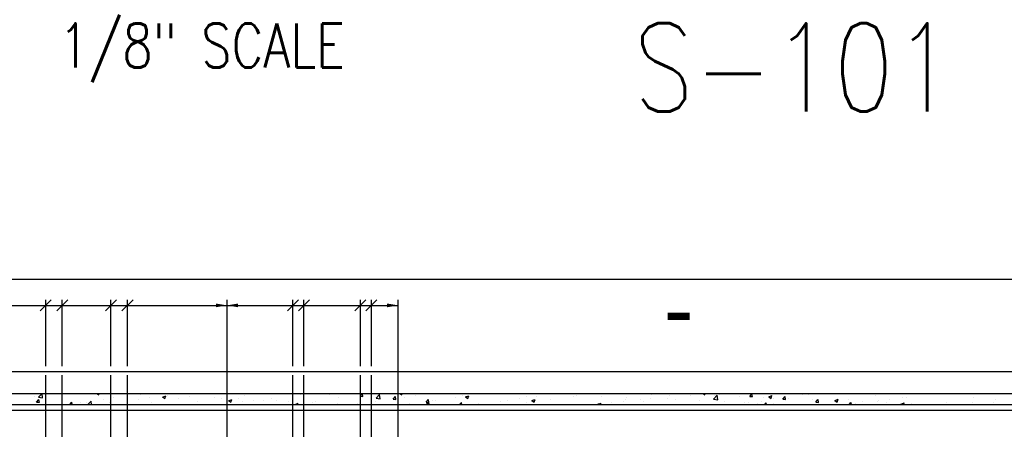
# Model space of a CAD drawing. Header units: inches. Extents: x -9715 to 32893, y -15613 to -1138.
# Tile 49 of 256: x 4110 to 5180, y -7742 to -7297. Entities that reach past the tile are written whole.
import ezdxf

# ---------------------------------------------------------------- set-up
doc = ezdxf.new("R2010")
doc.units = ezdxf.units.IN
doc.header["$MEASUREMENT"] = 0
doc.layers.get('0').update_dxf_attribs({"color": 252})
doc.layers.get('DEFPOINTS').update_dxf_attribs({"color": 11})
for name, color, linetype in [('A-Sect-Iden', 2, 'Continuous'), ('S-ANNO-DIMS', 2, 'Continuous'), ('S-FNDN', 7, 'Continuous'), ('S-FNDN-FTNG-REBAR', 5, 'Continuous'), ('S-FNDN-PATT', 8, 'Continuous')]:
    doc.layers.add(name, color=color, linetype=linetype)
doc.styles.get("Standard").update_dxf_attribs({"font": 'romans.shx', "width": 0.8})

# ---------------------------------------------------------------- blocks, each defined once
blk = doc.blocks.new('*X687')
at = {"color": 0}
for p, q in [((863.5, 2005.4), (863.5, 2005.4)), ((864.3, 2002.6), (864.3, 2002.6)), ((868.7, 2001.5), (872.6, 2005.6)), ((868.7, 2001.5), (873.1, 2000.8)), ((873.2, 2000.8), (872.6, 2005.6)), ((876.9, 2004.3), (876.9, 2004.3)), ((932, 2005.6), (934.2, 2004.1)), ((934.2, 2004.1), (934.7, 2005.6)), ((950.4, 2001.3), (950.4, 2001.3)), ((953.1, 2005.3), (953.1, 2005.3)), ((965.8, 2003), (965.8, 2003)), ((979.8, 2004.2), (979.8, 2004.2)), ((989.8, 2001.2), (989.8, 2001.2)), ((1003.6, 2001.8), (1007.1, 2003.1)), ((1003.6, 2001.8), (1006, 2000.1)), ((1006, 2000.1), (1007.1, 2003.1)), ((1006.5, 2003), (1006.5, 2003)), ((1008.7, 2003.6), (1008.7, 2003.6)), ((1033.2, 2001.9), (1033.2, 2001.9)), ((1049.8, 2005.3), (1049.8, 2005.3)), ((1093, 2003.5), (1093, 2003.5)), ((1153.2, 2004.7), (1153.2, 2004.7)), ((1156.4, 2002.9), (1156.4, 2002.9)), ((1183.7, 2005.6), (1185.5, 2005.4)), ((1185.5, 2005.4), (1185.5, 2005.6)), ((1218.4, 2002.6), (1220.8, 2005.4)), ((1218.4, 2002.6), (1221.4, 2002.3)), ((1221.4, 2002.3), (1220.8, 2005.4)), ((1220.9, 2004.6), (1220.9, 2004.6)), ((1235.6, 2000.6), (1239.5, 2004.6)), ((1240.1, 1999.9), (1239.5, 2004.6)), ((1254.3, 1999.4), (1256.7, 2002.3)), ((1257.2, 1999.2), (1256.7, 2002.3)), ((1261.6, 2005.6), (1263.6, 2004.2)), ((1263.6, 2004.2), (1264.1, 2005.6)), ((1266.1, 2001.6), (1266.1, 2001.6)), ((1278.6, 2003.2), (1278.6, 2003.2)), ((1322.5, 2001.6), (1322.5, 2001.6)), ((1329.3, 2003), (1329.3, 2003)), ((1333, 2001.9), (1336.5, 2003.2)), ((1333, 2001.9), (1335.5, 2000.2)), ((1335.5, 2000.2), (1336.5, 2003.2)), ((1348.4, 2005.4), (1348.4, 2005.4)), ((1399.6, 2002.1), (1399.6, 2002.1)), ((1410.5, 2002.6), (1410.5, 2002.6)), ((1427.4, 2004.8), (1427.4, 2004.8)), ((1450.4, 2002.7), (1450.4, 2002.7)), ((1454, 2003.7), (1454, 2003.7)), ((1480.7, 2002.6), (1480.7, 2002.6)), ((1507.4, 2001.4), (1507.4, 2001.4)), ((1535.3, 2004.6), (1535.3, 2004.6)), ((1555, 2003.6), (1555, 2003.6)), ((1567.5, 2005.3), (1567.5, 2005.3)), ((1577, 2004.8), (1577, 2004.8)), ((1577.9, 2003.5), (1577.9, 2003.5)), ((1591.2, 2005.6), (1593.1, 2004.3)), ((1593.1, 2004.3), (1593.5, 2005.6)), ((1602.5, 1999.6), (1606.4, 2003.7)), ((1603.6, 2003.6), (1603.6, 2003.6)), ((1607, 1998.9), (1606.4, 2003.7)), ((1606.7, 2005.6), (1608.9, 2005.4)), ((1608.9, 2005.4), (1608.9, 2005.6)), ((1630.3, 2002.5), (1630.3, 2002.5)), ((1641.8, 2002.5), (1644.2, 2005.4)), ((1641.8, 2002.5), (1644.8, 2002.3)), ((1644.8, 2002.3), (1644.2, 2005.4)), ((1657, 2001.4), (1657, 2001.4)), ((1662.4, 2002), (1665.9, 2003.3)), ((1662.4, 2002), (1664.9, 2000.3)), ((1664.9, 2000.3), (1665.9, 2003.3)), ((1677.7, 1999.4), (1680.1, 2002.2)), ((1680.7, 1999.1), (1680.1, 2002.2)), ((1680.4, 2002.1), (1680.4, 2002.1)), ((1699.3, 2004.6), (1699.3, 2004.6)), ((1705.1, 2004.1), (1705.1, 2004.1)), ((1708.2, 2004.8), (1708.2, 2004.8)), ((1778.5, 2003.8), (1778.5, 2003.8)), ((1807.4, 2001.6), (1807.4, 2001.6)), ((1812.2, 2001.5), (1812.2, 2001.5)), ((1833.1, 2005.2), (1833.1, 2005.2)), ((1885.1, 2001.4), (1885.1, 2001.4)), ((866.7, 1996.3), (869.1, 1999.2)), ((866.7, 1996.3), (869.7, 1996.1)), ((869.7, 1996.1), (869.1, 1999.2)), ((902.9, 1993.6), (905, 1996.1)), ((905.4, 1993.6), (905, 1996.1)), ((914.6, 1996), (914.6, 1996)), ((921.2, 1996.3), (921.2, 1996.3)), ((922.4, 1993.6), (926, 1997.3)), ((926.4, 1993.6), (926, 1997.3)), ((939.8, 1999.2), (939.8, 1999.2)), ((945.7, 1995.3), (945.7, 1995.3)), ((977.3, 1999.5), (977.3, 1999.5)), ((991.5, 1995.3), (991.5, 1995.3)), ((1020.7, 2000.3), (1020.7, 2000.3)), ((1042.1, 1996.8), (1042.1, 1996.8)), ((1059.9, 2000.8), (1059.9, 2000.8)), ((1067.7, 2000.3), (1067.7, 2000.3)), ((1075.4, 1997.8), (1078.9, 1999.1)), ((1075.4, 1997.8), (1077.9, 1996.1)), ((1077.9, 1996.1), (1078.9, 1999.1)), ((1086.6, 1999.7), (1086.6, 1999.7)), ((1090.2, 1996.4), (1090.2, 1996.4)), ((1102.7, 1998), (1102.7, 1998)), ((1113.3, 1998.5), (1113.3, 1998.5)), ((1121.6, 2000.5), (1121.6, 2000.5)), ((1127.3, 1997.8), (1127.3, 1997.8)), ((1140, 1997.4), (1140, 1997.4)), ((1144, 1994.1), (1144, 1994.1)), ((1147.3, 1993.8), (1150.8, 1995.1)), ((1147.3, 1993.8), (1147.5, 1993.6)), ((1150.3, 1993.6), (1150.8, 1995.1)), ((1166.6, 1996.3), (1166.6, 1996.3)), ((1169.3, 1997.3), (1169.3, 1997.3)), ((1193.3, 1995.1), (1193.3, 1995.1)), ((1195.3, 2001.1), (1195.3, 2001.1)), ((1215.6, 1994.9), (1215.6, 1994.9)), ((1220, 1994), (1220, 1994)), ((1234.5, 1997.4), (1234.5, 1997.4)), ((1235.6, 2000.6), (1240.1, 1999.9)), ((1254.3, 1999.4), (1257.2, 1999.2)), ((1271.6, 1994.9), (1271.6, 1994.9)), ((1290.1, 1996.3), (1292.5, 1999.2)), ((1290.1, 1996.3), (1293.1, 1996)), ((1290.2, 1993.6), (1292.9, 1996.3)), ((1293.1, 1996), (1292.5, 1999.2)), ((1293.2, 1993.6), (1292.9, 1996.3)), ((1297.2, 1998.4), (1297.2, 1998.4)), ((1300.1, 1998), (1300.1, 1998)), ((1326.4, 1993.6), (1328.4, 1996)), ((1328.8, 1993.6), (1328.4, 1996)), ((1347.4, 1994.3), (1347.4, 1994.3)), ((1370.4, 1997.1), (1370.4, 1997.1)), ((1379, 1998.4), (1379, 1998.4)), ((1391.5, 2000.1), (1391.5, 2000.1)), ((1398.8, 1995.5), (1398.8, 1995.5)), ((1404.8, 1997.9), (1408.3, 1999.2)), ((1404.8, 1997.9), (1407.3, 1996.2)), ((1407.3, 1996.2), (1408.4, 1999.2)), ((1424.7, 1999.2), (1424.7, 1999.2)), ((1476.7, 1993.9), (1480.2, 1995.2)), ((1476.7, 1993.9), (1477.1, 1993.6)), ((1477, 1994.6), (1477, 1994.6)), ((1479.7, 1993.6), (1480.2, 1995.2)), ((1491.9, 1995.3), (1491.9, 1995.3)), ((1504.4, 1997), (1504.4, 1997)), ((1506.2, 1999.6), (1506.2, 1999.6)), ((1523.4, 1999.4), (1523.4, 1999.4)), ((1526.7, 1996.6), (1526.7, 1996.6)), ((1534.1, 2000.3), (1534.1, 2000.3)), ((1552, 1999.8), (1552, 1999.8)), ((1560.8, 1999.2), (1560.8, 1999.2)), ((1587.5, 1998.1), (1587.5, 1998.1)), ((1602.5, 1999.6), (1607, 1998.9)), ((1614.2, 1996.9), (1614.2, 1996.9)), ((1617.3, 1993.8), (1617.3, 1993.8)), ((1628.2, 1993.6), (1628.2, 1993.6)), ((1636.3, 1996.3), (1636.3, 1996.3)), ((1640.9, 1995.8), (1640.9, 1995.8)), ((1649.9, 1994.8), (1649.9, 1994.8)), ((1654.2, 1997.3), (1654.2, 1997.3)), ((1658, 1993.6), (1659.8, 1995.4)), ((1660, 1993.6), (1659.8, 1995.4)), ((1667.6, 1994.7), (1667.6, 1994.7)), ((1667.9, 2000.5), (1667.9, 2000.5)), ((1677.7, 1999.4), (1680.7, 1999.1)), ((1679.1, 1999.8), (1679.1, 1999.8)), ((1679.9, 2000.9), (1679.9, 2000.9)), ((1683.7, 2000.3), (1683.7, 2000.3)), ((1710.4, 1999.1), (1710.4, 1999.1)), ((1713.5, 1996.2), (1715.9, 1999.1)), ((1713.5, 1996.2), (1716.5, 1996)), ((1716.5, 1996), (1716, 1999.1)), ((1720.2, 1993.8), (1720.2, 1993.8)), ((1734.3, 1998), (1737.8, 1999.3)), ((1734.3, 1998), (1736.8, 1996.3)), ((1736.8, 1996.3), (1737.8, 1999.3)), ((1737.1, 1998), (1737.1, 1998)), ((1749.4, 1998.8), (1749.4, 1998.8)), ((1749.8, 1993.6), (1751.8, 1996)), ((1752.3, 1993.6), (1751.8, 1996)), ((1756.2, 1994.7), (1756.2, 1994.7)), ((1763.8, 1996.9), (1763.8, 1996.9)), ((1780.8, 1997.4), (1780.8, 1997.4)), ((1781.4, 1997.9), (1781.4, 1997.9)), ((1790.5, 1995.8), (1790.5, 1995.8)), ((1793.3, 1999), (1793.3, 1999)), ((1806.1, 1994), (1809.6, 1995.3)), ((1806.1, 1994), (1806.7, 1993.6)), ((1809.1, 1993.6), (1809.6, 1995.3)), ((1817.2, 1994.6), (1817.2, 1994.6)), ((1855.9, 1996.3), (1855.9, 1996.3)), ((1883.7, 1995.5), (1883.7, 1995.5)), ((1893.7, 1994.2), (1893.7, 1994.2)), ((1906.2, 1995.9), (1906.2, 1995.9)), ((1909.4, 1999), (1909.4, 1999))]:
    blk.add_line(p, q, dxfattribs=at)

msp = doc.modelspace()

# ---------------------------------------------------------------- linework, layer by layer
at = {"layer": 'A-Sect-Iden'}
msp.add_lwpolyline([(4838.4042, -7618.98963, 8, 8, 0), (4814.4042, -7618.98963, 0, 0, 0), (4814.4042, -7694.07048, 0, 0, 0)], format="xyseb", dxfattribs=at)
at = {"layer": 'DEFPOINTS'}
msp.add_lwpolyline([(3447.57573, -9546.81484), (6573.42378, -9546.81484), (6573.42378, -7578.81484), (3447.57573, -7578.81484)], close=True, dxfattribs=at)
at = {"layer": 'S-ANNO-DIMS'}
for p, q in [((4016.60844, -7606.97521), (4521.60844, -7606.97521)), ((4144.49127, -7600.97521), (4132.49127, -7612.97521)), ((4138.49127, -7672.97521), (4138.49127, -7600.97521)), ((4162.49127, -7600.97521), (4150.49127, -7612.97521)), ((4156.49127, -7672.97521), (4156.49127, -7600.97521)), ((4215.39258, -7600.97521), (4203.39258, -7612.97521)), ((4209.39258, -7672.97521), (4209.39258, -7600.97521)), ((4233.39258, -7600.97521), (4221.39258, -7612.97521)), ((4227.39258, -7672.97521), (4227.39258, -7600.97521)), ((4335.60844, -7915.7539), (4335.60844, -7600.97521)), ((4413.1894, -7600.97521), (4401.1894, -7612.97521)), ((4407.1894, -7672.97521), (4407.1894, -7600.97521)), ((4425.1894, -7600.97521), (4413.1894, -7612.97521)), ((4419.1894, -7672.97521), (4419.1894, -7600.97521)), ((4486.49962, -7600.97521), (4474.49962, -7612.97521)), ((4480.49962, -7672.97521), (4480.49962, -7600.97521)), ((4498.49962, -7600.97521), (4486.49962, -7612.97521)), ((4492.49962, -7672.97521), (4492.49962, -7600.97521)), ((4521.60844, -7915.7539), (4521.60844, -7600.97521))]:
    msp.add_line(p, q, dxfattribs=at)
for points in [[(4323.60844, -7604.97521), (4323.60844, -7608.97521), (4335.60844, -7606.97521)], [(4347.60844, -7608.97521), (4347.60844, -7604.97521), (4335.60844, -7606.97521)], [(4509.60844, -7604.97521), (4509.60844, -7608.97521), (4521.60844, -7606.97521)]]:
    msp.add_solid(points, dxfattribs=at)
at = {"layer": 'S-FNDN', "color": 3}
for p, q in [((4016.60844, -7678.97521), (5994.60844, -7678.97521)), ((4040.60844, -7702.7539), (5968.60844, -7702.7539)), ((4052.60844, -7720.7539), (5956.60844, -7720.7539))]:
    msp.add_line(p, q, dxfattribs=at)
msp.add_lwpolyline([(4058.60844, -7714.7539), (5950.60844, -7714.7539), (5956.60844, -7720.7539), (5956.60844, -8314.7539)], dxfattribs=at)
at = {"layer": 'S-FNDN-FTNG-REBAR', "color": 5}
for p, q in [((4138.49127, -8118.7539), (4138.49127, -7682.97521)), ((4156.49127, -7957.7539), (4156.49127, -7682.97521)), ((4209.39258, -7953.2539), (4209.39258, -7682.97521)), ((4227.39258, -8121.2539), (4227.39258, -7682.97521)), ((4407.1894, -8178.2539), (4407.1894, -7682.97521)), ((4419.1894, -7902.2539), (4419.1894, -7682.97521)), ((4480.49962, -7995.7539), (4480.49962, -7682.97521)), ((4492.49962, -8073.7539), (4492.49962, -7682.97521))]:
    msp.add_line(p, q, dxfattribs=at)

# ---------------------------------------------------------------- block references
at = {"layer": 'S-FNDN-PATT', "color": 1}
msp.add_blockref('*X687', (3261.91403, -9708.34107), dxfattribs=at)

# ---------------------------------------------------------------- texts
at = {"width": 528, "attachment_point": 1}
for s, insert, char_height in [('1/8" SCALE', (4152.78108, -7300.51298), 48), ('S-101', (4777.32855, -7300.38904), 96)]:
    msp.add_mtext(s, dxfattribs=dict(at, insert=insert, char_height=char_height))

doc.saveas('drawing.dxf')
